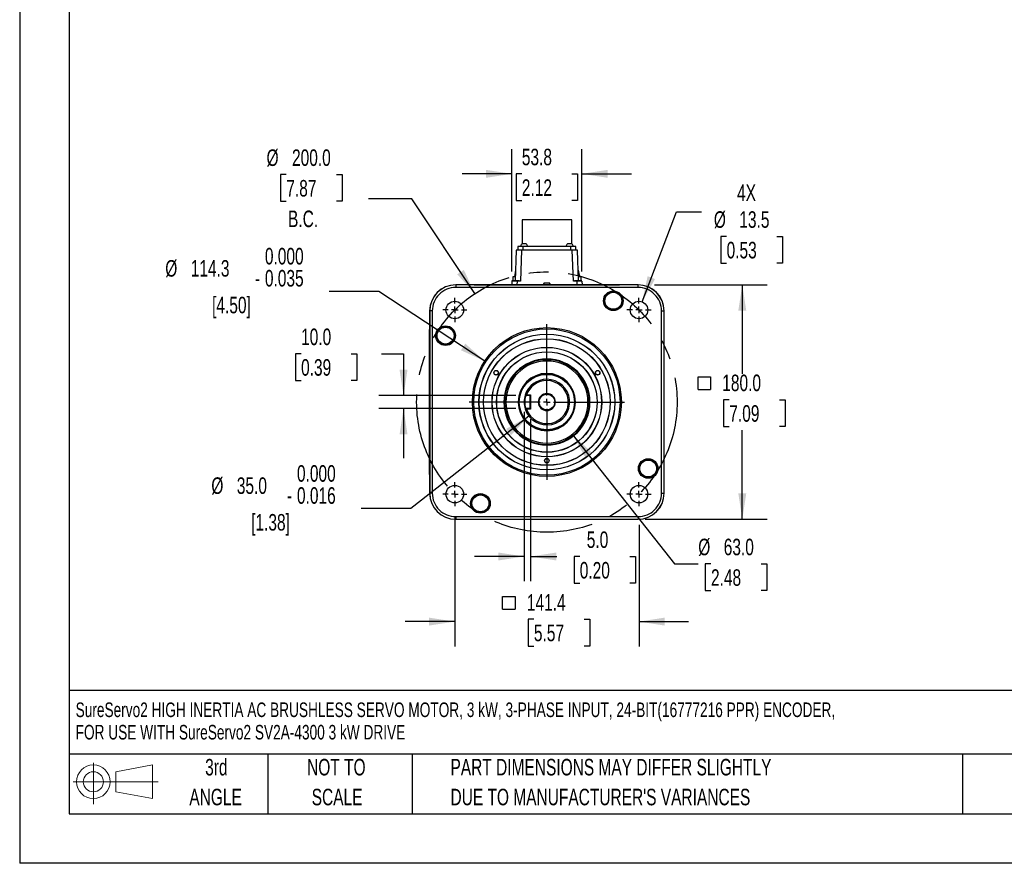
# Model space of a CAD drawing. Header units: millimetres. Extents: x 0 to 1676, y 0 to 1295.
# Tile 1 of 7: x 0 to 756, y 0 to 648. Entities that reach past the tile are written whole.
import ezdxf

# ---------------------------------------------------------------- set-up
doc = ezdxf.new("R2010")
doc.units = ezdxf.units.MM
doc.header["$LTSCALE"] = 6
doc.linetypes.add('CENTERX2', pattern=[20.32, 12.7, -2.54, 2.54, -2.54])
doc.layers.add('CENTER', color=40, linetype='CENTERX2')
doc.layers.add('SLD-DEFPOINTS', color=7, linetype='Continuous')
doc.layers.add('DIMENSIONS', color=140, linetype='Continuous', lineweight=25)
doc.layers.add('TEXT', color=140, linetype='Continuous', lineweight=25)
doc.styles.add('SLDTEXTSTYLE0', font='TXT', dxfattribs={"width": 0.7})
doc.dimstyles.new('SLDDIMSTYLE0', dxfattribs={"dimtxt": 12.948047, "dimasz": 19.812, "dimexe": 0, "dimexo": 0.0625, "dimgap": 3.237012, "dimtad": 0, "dimtih": 1, "dimtoh": 1, "dimrnd": 1e-09, "dimzin": 4, "dimdsep": 46, "dimtxsty": 'SLDTEXTSTYLE0', "dimsah": 1, "dimcen": 0, "dimadec": 0, "dimazin": 1, "dimtfac": 1, "dimtofl": 0, "dimtmove": 0, "dimatfit": 3, "dimfxl": 0, "dimfrac": 2, "dimtolj": 1, "dimtzin": 12, "dimarcsym": 0})
doc.dimstyles.new('SLDDIMSTYLE1', dxfattribs={"dimtxt": 12.948047, "dimasz": 19.812, "dimexe": 0, "dimexo": 0.0625, "dimgap": 3.237012, "dimtad": 0, "dimtih": 1, "dimtoh": 1, "dimrnd": 1e-09, "dimzin": 12, "dimdsep": 46, "dimtxsty": 'SLDTEXTSTYLE0', "dimsah": 1, "dimcen": 0.09, "dimadec": 0, "dimazin": 3, "dimtfac": 1, "dimtmove": 0, "dimatfit": 0, "dimfxl": 0, "dimfrac": 2, "dimtolj": 1, "dimtzin": 12, "dimarcsym": 0})
doc.dimstyles.new('SLDDIMSTYLE2', dxfattribs={"dimtxt": 12.948047, "dimasz": 19.812, "dimexe": 0, "dimexo": 0.0625, "dimgap": 3.237012, "dimtad": 0, "dimtih": 1, "dimtoh": 1, "dimrnd": 1e-09, "dimzin": 12, "dimdsep": 46, "dimtxsty": 'SLDTEXTSTYLE0', "dimsah": 1, "dimcen": 0, "dimadec": 0, "dimazin": 3, "dimtfac": 1, "dimtofl": 0, "dimtmove": 0, "dimatfit": 3, "dimfxl": 0, "dimfrac": 2, "dimtolj": 1, "dimtzin": 12, "dimarcsym": 0})
doc.dimstyles.new('SLDDIMSTYLE3', dxfattribs={"dimtxt": 12.948047, "dimasz": 19.812, "dimexe": 0, "dimexo": 0.0625, "dimgap": 3.237012, "dimtad": 0, "dimtih": 1, "dimtoh": 1, "dimrnd": 1e-09, "dimzin": 4, "dimdsep": 46, "dimtxsty": 'SLDTEXTSTYLE0', "dimsah": 1, "dimcen": 0.09, "dimadec": 0, "dimazin": 1, "dimtfac": 1, "dimtofl": 0, "dimtmove": 0, "dimatfit": 3, "dimfxl": 0, "dimfrac": 2, "dimtolj": 1, "dimtzin": 12, "dimarcsym": 0})
doc.dimstyles.new('SLDDIMSTYLE4', dxfattribs={"dimtxt": 12.948047, "dimasz": 19.812, "dimexe": 0, "dimexo": 0.0625, "dimgap": 3.237012, "dimtad": 0, "dimtih": 1, "dimtoh": 1, "dimrnd": 1e-09, "dimzin": 4, "dimdsep": 46, "dimtxsty": 'SLDTEXTSTYLE0', "dimsah": 1, "dimcen": 0, "dimadec": 0, "dimazin": 1, "dimtfac": 1, "dimtofl": 0, "dimtmove": 0, "dimatfit": 3, "dimfxl": 0, "dimfrac": 2, "dimtolj": 1, "dimtzin": 12, "dimarcsym": 0})
doc.dimstyles.new('SLDDIMSTYLE5', dxfattribs={"dimtxt": 12.948047, "dimasz": 19.812, "dimexe": 0, "dimexo": 0.0625, "dimgap": 3.237012, "dimtad": 0, "dimtih": 1, "dimtoh": 1, "dimrnd": 1e-09, "dimzin": 4, "dimdsep": 46, "dimtxsty": 'SLDTEXTSTYLE0', "dimsah": 1, "dimcen": 0.09, "dimadec": 0, "dimazin": 1, "dimtfac": 1, "dimtmove": 0, "dimatfit": 0, "dimfxl": 0, "dimfrac": 2, "dimtolj": 1, "dimtzin": 12, "dimarcsym": 0})
doc.dimstyles.new('SLDDIMSTYLE6', dxfattribs={"dimtxt": 12.948047, "dimasz": 19.812, "dimexe": 0, "dimexo": 0.0625, "dimgap": 3.237012, "dimtad": 0, "dimtih": 1, "dimtoh": 1, "dimrnd": 1e-09, "dimzin": 4, "dimdsep": 46, "dimtxsty": 'SLDTEXTSTYLE0', "dimsah": 1, "dimcen": 0, "dimadec": 0, "dimazin": 1, "dimtol": 1, "dimtm": 0.016, "dimtfac": 1, "dimtdec": 3, "dimtofl": 0, "dimtmove": 0, "dimatfit": 3, "dimfxl": 0, "dimfrac": 2, "dimtolj": 1, "dimtzin": 0, "dimarcsym": 0})
doc.dimstyles.new('SLDDIMSTYLE7', dxfattribs={"dimtxt": 12.948047, "dimasz": 19.812, "dimexe": 0, "dimexo": 0.0625, "dimgap": 3.237012, "dimtad": 0, "dimtih": 1, "dimtoh": 1, "dimrnd": 1e-09, "dimzin": 12, "dimdsep": 46, "dimtxsty": 'SLDTEXTSTYLE0', "dimsah": 1, "dimcen": 0, "dimadec": 0, "dimazin": 3, "dimtol": 1, "dimtm": 0.035, "dimtfac": 1, "dimtdec": 3, "dimtofl": 0, "dimtmove": 0, "dimatfit": 3, "dimfxl": 0, "dimfrac": 2, "dimtolj": 1, "dimtzin": 0, "dimarcsym": 0})

# ---------------------------------------------------------------- blocks, each defined once
blk = doc.blocks.new('Block11')
at = {"color": 7, "linetype": 'Continuous', "lineweight": 18}
for p, q in [((15.53, 31.86), (15.53, 0)), ((32.88, 25), (61.05, 30.19)), ((32.88, 9.58), (32.88, 25)), ((61.05, 30.19), (61.05, 4.39)), ((0, 17.29), (65.24, 17.29)), ((32.88, 9.58), (61.05, 4.39))]:
    blk.add_line(p, q, dxfattribs=at)
for radius in [12.9, 7.71]:
    blk.add_circle((15.53, 17.29), radius, dxfattribs=at)
blk = doc.blocks.new('Block12')
at = {"layer": 'SLD-DEFPOINTS'}
blk.add_blockref('Block11', (0, 0), dxfattribs=at)
blk = doc.blocks.new('SW_NOTE_0')
at = {"layer": 'TEXT', "color": 0, "linetype": 'CENTERX2', "lineweight": 18, "char_height": 11.2095, "attachment_point": 1, "style": 'SLDTEXTSTYLE0'}
for s, insert in [('SureServo2 HIGH INERTIA AC BRUSHLESS SERVO MOTOR, 3 kW, 3-PHASE INPUT, 24-BIT(16777216 PPR) ENCODER,', (0, 14.45)), ('FOR USE WITH SureServo2 SV2A-4300 3 kW DRIVE', (0, -2.76))]:
    blk.add_mtext(s, dxfattribs=dict(at, insert=insert))
blk = doc.blocks.new('SW_NOTE_0_3')
at = {"layer": 'TEXT', "color": 0, "linetype": 'CENTERX2', "lineweight": 18, "char_height": 12.7, "attachment_point": 1, "style": 'SLDTEXTSTYLE0'}
for s, insert in [('PART DIMENSIONS MAY DIFFER SLIGHTLY', (0, 16.37)), ("DUE TO MANUFACTURER'S VARIANCES", (0, -6.56))]:
    blk.add_mtext(s, dxfattribs=dict(at, insert=insert))
blk = doc.blocks.new('SW_NOTE_0_4')
at = {"layer": 'TEXT', "color": 0, "linetype": 'CENTERX2', "lineweight": 18, "char_height": 12.7, "attachment_point": 2, "style": 'SLDTEXTSTYLE0'}
for s, insert in [('NOT TO', (31.55, 16.37)), ('SCALE', (32.13, -6.56))]:
    blk.add_mtext(s, dxfattribs=dict(at, insert=insert))
blk = doc.blocks.new('SW_NOTE_0_5')
at = {"layer": 'TEXT', "color": 0, "linetype": 'CENTERX2', "lineweight": 18, "char_height": 12.7, "attachment_point": 2, "style": 'SLDTEXTSTYLE0'}
for s, insert in [('3rd', (13.89, 16.37)), ('ANGLE', (13.31, -6.56))]:
    blk.add_mtext(s, dxfattribs=dict(at, insert=insert))
blk = doc.blocks.new('_D')
at = {"layer": 'DIMENSIONS'}
for p, q in [((204.67, 528.86), (200.32, 528.86)), ((200.32, 528.86), (200.32, 508.28)), ((243.15, 528.86), (247.49, 528.86)), ((247.49, 528.86), (247.49, 508.28)), ((200.32, 508.28), (204.67, 508.28)), ((247.49, 508.28), (243.15, 508.28)), ((301.17, 510.05), (267.83, 510.05)), ((349.4, 437.43), (301.17, 510.05))]:
    blk.add_line(p, q, dxfattribs=at)
blk.add_solid([(349.4, 437.43), (340.98, 455.62), (335.9, 452.25)], dxfattribs=at)
at = {"layer": 'DIMENSIONS', "char_height": 12.7, "attachment_point": 1, "style": 'SLDTEXTSTYLE0'}
for s, insert in [('%%c', (189.51, 548.13)), ('200.0', (209.06, 548.13)), ('7.87', (204.67, 524.65)), ('B.C.', (206.02, 501.17))]:
    blk.add_mtext(s, dxfattribs=dict(at, insert=insert))
blk = doc.blocks.new('_D_1')
at = {"layer": 'DIMENSIONS'}
for p, q in [((377.82, 454.48), (377.82, 548.42)), ((431.61, 454.48), (431.61, 548.42)), ((377.82, 529.37), (339.72, 529.37)), ((385.48, 529.37), (381.13, 529.37)), ((381.13, 529.37), (381.13, 508.79)), ((423.95, 529.37), (428.3, 529.37)), ((428.3, 529.37), (428.3, 508.79)), ((431.61, 529.37), (469.71, 529.37)), ((381.13, 508.79), (385.48, 508.79)), ((428.3, 508.79), (423.95, 508.79))]:
    blk.add_line(p, q, dxfattribs=at)
for points in [[(377.82, 529.37), (358.01, 532.41), (358.01, 526.32)], [(431.61, 529.37), (451.42, 526.32), (451.42, 532.41)]]:
    blk.add_solid(points, dxfattribs=at)
at = {"layer": 'DIMENSIONS', "char_height": 12.7, "attachment_point": 1, "style": 'SLDTEXTSTYLE0'}
for s, insert in [('53.8', (385.48, 548.64)), ('2.12', (385.48, 525.16))]:
    blk.add_mtext(s, dxfattribs=dict(at, insert=insert))
blk = doc.blocks.new('_D_2')
at = {"layer": 'DIMENSIONS'}
for p, q in [((477.83, 431.16), (504.14, 500.16)), ((504.14, 500.16), (523.36, 500.16)), ((542.66, 481.36), (538.31, 481.36)), ((538.31, 481.36), (538.31, 460.78)), ((581.14, 481.36), (585.48, 481.36)), ((585.48, 481.36), (585.48, 460.78)), ((538.31, 460.78), (542.66, 460.78)), ((585.48, 460.78), (581.14, 460.78))]:
    blk.add_line(p, q, dxfattribs=at)
blk.add_solid([(477.83, 431.16), (487.74, 448.58), (482.04, 450.75)], dxfattribs=at)
at = {"layer": 'DIMENSIONS', "char_height": 12.7, "attachment_point": 1, "style": 'SLDTEXTSTYLE0'}
for s, insert in [('4X', (550.71, 521.2)), ('%%c', (532.88, 500.63)), ('13.5', (552.43, 500.63)), ('0.53', (542.66, 477.15))]:
    blk.add_mtext(s, dxfattribs=dict(at, insert=insert))
blk = doc.blocks.new('SW_SYMBOL_MOD_BOX')
at = {"layer": 'DIMENSIONS', "color": 0}
for p, q in [((1200, 1200), (1200, 4800)), ((1200, 4800), (4800, 4800)), ((4800, 4800), (4800, 1200)), ((1200, 1200), (4800, 1200))]:
    blk.add_line(p, q, dxfattribs=at)
blk = doc.blocks.new('_D_3')
at = {"layer": 'DIMENSIONS'}
for p, q in [((487.35, 444.14), (573.77, 444.14)), ((554.72, 444.14), (554.72, 375.79)), ((544.74, 355.96), (540.39, 355.96)), ((540.39, 355.96), (540.39, 335.38)), ((583.22, 355.96), (587.56, 355.96)), ((587.56, 355.96), (587.56, 335.38)), ((540.39, 335.38), (544.74, 335.38)), ((587.56, 335.38), (583.22, 335.38)), ((554.72, 264.14), (554.72, 332.48)), ((468.04, 264.14), (471.09, 264.14)), ((480.23, 264.14), (573.77, 264.14))]:
    blk.add_line(p, q, dxfattribs=at)
for points in [[(554.72, 444.14), (551.67, 424.33), (557.77, 424.33)], [(554.72, 264.14), (557.77, 283.95), (551.67, 283.95)]]:
    blk.add_solid(points, dxfattribs=at)
at = {"layer": 'DIMENSIONS', "xscale": 0.002688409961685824, "yscale": 0.002688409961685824, "zscale": 0.002688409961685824}
blk.add_blockref('SW_SYMBOL_MOD_BOX', (517.52, 360.57), dxfattribs=at)
at = {"layer": 'DIMENSIONS', "char_height": 12.7, "attachment_point": 1, "style": 'SLDTEXTSTYLE0'}
for s, insert in [('180.0', (539.35, 375.23)), ('7.09', (544.74, 351.75))]:
    blk.add_mtext(s, dxfattribs=dict(at, insert=insert))
blk = doc.blocks.new('_D_4')
at = {"layer": 'DIMENSIONS'}
for p, q in [((424.22, 329.4), (502.59, 229.97)), ((502.59, 229.97), (520.91, 229.97)), ((530.68, 229.97), (526.34, 229.97)), ((526.34, 229.97), (526.34, 209.4)), ((569.16, 229.97), (573.51, 229.97)), ((573.51, 229.97), (573.51, 209.4)), ((526.34, 209.4), (530.68, 209.4)), ((573.51, 209.4), (569.16, 209.4))]:
    blk.add_line(p, q, dxfattribs=at)
blk.add_solid([(424.22, 329.4), (434.09, 311.95), (438.87, 315.73)], dxfattribs=at)
at = {"layer": 'DIMENSIONS', "char_height": 12.7, "attachment_point": 1, "style": 'SLDTEXTSTYLE0'}
for s, insert in [('%%c', (520.91, 249.24)), ('63.0', (540.46, 249.24)), ('2.48', (530.68, 225.77))]:
    blk.add_mtext(s, dxfattribs=dict(at, insert=insert))
blk = doc.blocks.new('_D_5')
at = {"layer": 'DIMENSIONS'}
for p, q in [((334.01, 266.52), (334.01, 166.54)), ((475.43, 259.86), (475.43, 166.54)), ((334.01, 185.59), (295.91, 185.59)), ((394.74, 187.41), (390.39, 187.41)), ((390.39, 187.41), (390.39, 166.84)), ((433.21, 187.41), (437.56, 187.41)), ((437.56, 187.41), (437.56, 166.84)), ((475.43, 185.59), (513.53, 185.59)), ((390.39, 166.84), (394.74, 166.84)), ((437.56, 166.84), (433.21, 166.84))]:
    blk.add_line(p, q, dxfattribs=at)
for points in [[(334.01, 185.59), (314.19, 188.64), (314.19, 182.54)], [(475.43, 185.59), (495.24, 182.54), (495.24, 188.64)]]:
    blk.add_solid(points, dxfattribs=at)
at = {"layer": 'DIMENSIONS', "xscale": 0.002688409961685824, "yscale": 0.002688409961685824, "zscale": 0.002688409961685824}
blk.add_blockref('SW_SYMBOL_MOD_BOX', (367.52, 192.03), dxfattribs=at)
at = {"layer": 'DIMENSIONS', "char_height": 12.7, "attachment_point": 1, "style": 'SLDTEXTSTYLE0'}
for s, insert in [('141.4', (389.35, 206.68)), ('5.57', (394.74, 183.21))]:
    blk.add_mtext(s, dxfattribs=dict(at, insert=insert))
blk = doc.blocks.new('_D_6')
at = {"layer": 'DIMENSIONS'}
for p, q in [((387.22, 346.52), (387.22, 216.53)), ((392.22, 341.02), (392.22, 216.53)), ((387.22, 235.58), (349.12, 235.58)), ((392.22, 235.58), (412.4, 235.58)), ((429.94, 235.58), (425.59, 235.58)), ((425.59, 235.58), (425.59, 215)), ((468.42, 235.58), (472.77, 235.58)), ((472.77, 235.58), (472.77, 215)), ((425.59, 215), (429.94, 215)), ((472.77, 215), (468.42, 215))]:
    blk.add_line(p, q, dxfattribs=at)
for points in [[(387.22, 235.58), (367.4, 238.63), (367.4, 232.53)], [(392.22, 235.58), (412.03, 232.53), (412.03, 238.63)]]:
    blk.add_solid(points, dxfattribs=at)
at = {"layer": 'DIMENSIONS', "char_height": 12.7, "attachment_point": 1, "style": 'SLDTEXTSTYLE0'}
for s, insert in [('5.0', (435.33, 254.85)), ('0.20', (429.94, 231.37))]:
    blk.add_mtext(s, dxfattribs=dict(at, insert=insert))
blk = doc.blocks.new('_D_7')
at = {"layer": 'DIMENSIONS'}
for p, q in [((216.01, 391.3), (211.66, 391.3)), ((211.66, 391.3), (211.66, 370.72)), ((254.49, 391.3), (258.84, 391.3)), ((258.84, 391.3), (258.84, 370.72)), ((277.82, 391.3), (294.66, 391.3)), ((294.66, 391.3), (294.66, 359.14)), ((211.66, 370.72), (216.01, 370.72)), ((258.84, 370.72), (254.49, 370.72)), ((380.82, 359.14), (275.61, 359.14)), ((380.82, 349.14), (275.61, 349.14)), ((294.66, 349.14), (294.66, 311.04))]:
    blk.add_line(p, q, dxfattribs=at)
for points in [[(294.66, 359.14), (297.71, 378.95), (291.61, 378.95)], [(294.66, 349.14), (291.61, 329.33), (297.71, 329.33)]]:
    blk.add_solid(points, dxfattribs=at)
at = {"layer": 'DIMENSIONS', "char_height": 12.7, "attachment_point": 1, "style": 'SLDTEXTSTYLE0'}
for s, insert in [('10.0', (216.01, 410.57)), ('0.39', (216.01, 387.09))]:
    blk.add_mtext(s, dxfattribs=dict(at, insert=insert))
blk = doc.blocks.new('_D_8')
at = {"layer": 'DIMENSIONS'}
for p, q in [((390.94, 343.35), (300.2, 272.34)), ((300.2, 272.34), (262.1, 272.34))]:
    blk.add_line(p, q, dxfattribs=at)
blk.add_solid([(390.94, 343.35), (373.46, 333.54), (377.21, 328.74)], dxfattribs=at)
at = {"layer": 'DIMENSIONS', "char_height": 12.7, "attachment_point": 1, "style": 'SLDTEXTSTYLE0'}
for s, insert in [('0.000', (212.86, 305.69)), ('%%c', (147.14, 296.34)), ('35.0', (166.69, 296.34)), ('0.016', (212.86, 288.76)), ('-', (205.17, 288.76)), ('[1.38]', (177.69, 268.18))]:
    blk.add_mtext(s, dxfattribs=dict(at, insert=insert))
blk = doc.blocks.new('_D_9')
at = {"layer": 'DIMENSIONS'}
for p, q in [((275.59, 439.15), (237.49, 439.15)), ((356.98, 385.56), (275.59, 439.15))]:
    blk.add_line(p, q, dxfattribs=at)
blk.add_solid([(356.98, 385.56), (342.11, 399), (338.76, 393.91)], dxfattribs=at)
at = {"layer": 'DIMENSIONS', "char_height": 12.7, "attachment_point": 1, "style": 'SLDTEXTSTYLE0'}
for s, insert in [('0.000', (188.24, 472.5)), ('%%c', (111.76, 463.15)), ('114.3', (131.31, 463.15)), ('0.035', (188.24, 455.57)), ('-', (180.55, 455.57)), ('[4.50]', (147.7, 434.99))]:
    blk.add_mtext(s, dxfattribs=dict(at, insert=insert))
blk = doc.blocks.new('SW_CENTERMARKSYMBOL_0')
at = {"layer": 'CENTER', "color": 0}
for p, q in [((0, 5.08), (0, 59.69)), ((-5.08, 0), (-59.69, 0)), ((0, 0), (-2.54, 0)), ((0, 0), (0, 2.54)), ((0, 0), (0, -2.54)), ((0, 0), (2.54, 0)), ((5.08, 0), (59.69, 0)), ((0, -5.08), (0, -59.69))]:
    blk.add_line(p, q, dxfattribs=at)
blk = doc.blocks.new('SW_CENTERMARKSYMBOL_1')
at = {"layer": 'CENTER', "color": 0}
for p, q in [((0, 5.08), (0, 9.29)), ((-5.08, 0), (-9.29, 0)), ((0, 0), (-2.54, 0)), ((0, 0), (0, 2.54)), ((0, 0), (0, -2.54)), ((0, 0), (2.54, 0)), ((5.08, 0), (9.29, 0)), ((0, -5.08), (0, -9.29))]:
    blk.add_line(p, q, dxfattribs=at)
blk = doc.blocks.new('SW_CENTERMARKSYMBOL_2')
at = {"layer": 'CENTER', "color": 0}
for p, q in [((0, 5.08), (0, 9.29)), ((-5.08, 0), (-9.29, 0)), ((0, 0), (-2.54, 0)), ((0, 0), (0, 2.54)), ((0, 0), (0, -2.54)), ((0, 0), (2.54, 0)), ((5.08, 0), (9.29, 0)), ((0, -5.08), (0, -9.29))]:
    blk.add_line(p, q, dxfattribs=at)
blk = doc.blocks.new('SW_CENTERMARKSYMBOL_3')
at = {"layer": 'CENTER', "color": 0}
for p, q in [((0, 5.08), (0, 9.29)), ((-5.08, 0), (-9.29, 0)), ((0, 0), (-2.54, 0)), ((0, 0), (0, 2.54)), ((0, 0), (0, -2.54)), ((0, 0), (2.54, 0)), ((5.08, 0), (9.29, 0)), ((0, -5.08), (0, -9.29))]:
    blk.add_line(p, q, dxfattribs=at)
blk = doc.blocks.new('SW_CENTERMARKSYMBOL_4')
at = {"layer": 'CENTER', "color": 0}
for p, q in [((0, 5.08), (0, 9.29)), ((-5.08, 0), (-9.29, 0)), ((0, 0), (-2.54, 0)), ((0, 0), (0, 2.54)), ((0, 0), (0, -2.54)), ((0, 0), (2.54, 0)), ((5.08, 0), (9.29, 0)), ((0, -5.08), (0, -9.29))]:
    blk.add_line(p, q, dxfattribs=at)

msp = doc.modelspace()

# ---------------------------------------------------------------- linework, layer by layer
at = {"color": 7, "linetype": 'Continuous'}
for p in [(0.015, 1295.416), (1676.415, 0.016)]:
    msp.add_line(p, (0.015, 0.016), dxfattribs=at)
for p, q in [((385.676, 494.158), (385.676, 475.538)), ((404.716, 494.158), (385.676, 494.158)), ((423.756, 494.158), (404.716, 494.158)), ((423.756, 475.538), (423.756, 494.158)), ((381.216, 470.838), (380.395, 447.338)), ((385.214, 470.838), (381.216, 470.838)), ((382.491, 473.538), (382.491, 470.838)), ((386.491, 473.538), (382.491, 473.538)), ((385.214, 470.838), (384.376, 446.855)), ((424.218, 470.838), (385.214, 470.838)), ((388.906, 475.538), (385.606, 475.538)), ((386.491, 470.838), (386.491, 473.538)), ((422.941, 473.538), (386.491, 473.538)), ((423.826, 475.538), (420.526, 475.538)), ((422.941, 473.538), (422.941, 470.838)), ((426.941, 473.538), (422.941, 473.538)), ((425.056, 446.855), (424.218, 470.838)), ((428.216, 470.838), (424.218, 470.838)), ((426.941, 470.838), (426.941, 473.538)), ((429.037, 447.338), (428.216, 470.838)), ((380.675, 455.338), (379.763, 450.338)), ((428.757, 455.338), (429.669, 450.338)), ((377.821, 446.855), (377.726, 444.138)), ((381.819, 447.338), (378.321, 447.338)), ((378.466, 450.338), (378.466, 447.338)), ((380.5, 450.338), (378.466, 450.338)), ((381.819, 446.855), (381.724, 444.138)), ((382.488, 447.338), (381.819, 447.338)), ((381.819, 447.338), (381.819, 446.855)), ((384.376, 446.855), (381.819, 446.855)), ((427.613, 446.855), (425.056, 446.855)), ((427.613, 447.338), (426.944, 447.338)), ((427.613, 447.338), (427.613, 446.855)), ((431.111, 447.338), (427.613, 447.338)), ((427.613, 446.855), (427.708, 444.138)), ((430.966, 450.338), (428.932, 450.338)), ((430.966, 447.338), (430.966, 450.338)), ((431.611, 446.855), (431.706, 444.138)), ((334.747, 444.107), (334.716, 444.138)), ((349.016, 444.138), (334.716, 444.138)), ((474.685, 444.107), (334.747, 444.107)), ((334.747, 444.107), (334.747, 442.106)), ((474.685, 442.106), (334.747, 442.106)), ((349.016, 444.138), (460.416, 444.138)), ((402.916, 444.138), (402.395, 445.358)), ((407.037, 445.358), (402.395, 445.358)), ((407.037, 445.358), (406.516, 444.138)), ((474.716, 444.138), (460.416, 444.138)), ((474.716, 444.138), (474.685, 444.107)), ((474.685, 442.106), (474.685, 444.107)), ((314.716, 424.138), (314.747, 424.107)), ((314.716, 424.138), (314.716, 409.838)), ((314.747, 424.107), (314.747, 284.169)), ((316.747, 424.107), (314.747, 424.107)), ((316.747, 424.107), (316.747, 284.169)), ((492.685, 284.169), (492.685, 424.107)), ((492.685, 424.107), (494.685, 424.107)), ((494.685, 424.107), (494.716, 424.138)), ((494.685, 284.169), (494.685, 424.107)), ((494.716, 409.838), (494.716, 424.138)), ((314.716, 395.138), (314.716, 409.838)), ((494.716, 405.138), (494.716, 409.838)), ((494.716, 400.138), (494.716, 405.138)), ((314.716, 390.138), (314.716, 395.138)), ((494.716, 395.138), (494.716, 400.138)), ((494.716, 390.138), (494.716, 395.138)), ((314.716, 385.138), (314.716, 390.138)), ((494.716, 385.138), (494.716, 390.138)), ((314.716, 380.138), (314.716, 385.138)), ((314.716, 375.138), (314.716, 380.138)), ((494.716, 380.138), (494.716, 385.138)), ((494.716, 375.138), (494.716, 380.138)), ((314.716, 370.138), (314.716, 375.138)), ((494.716, 370.138), (494.716, 375.138)), ((314.716, 338.138), (314.716, 370.138)), ((494.716, 338.138), (494.716, 370.138)), ((388.093, 359.615), (388.438, 359.138)), ((388.095, 359.617), (389.157, 359.632)), ((388.438, 359.138), (389.185, 359.138)), ((389.156, 359.633), (392.216, 359.638)), ((389.185, 359.138), (389.156, 359.635)), ((391.716, 359.138), (389.185, 359.138)), ((391.716, 359.138), (391.716, 349.138)), ((392.216, 359.638), (392.216, 348.638)), ((388.438, 349.138), (388.094, 348.662)), ((389.158, 348.642), (388.095, 348.661)), ((389.185, 349.138), (388.438, 349.138)), ((389.157, 348.64), (389.185, 349.138)), ((392.216, 348.638), (389.157, 348.642)), ((391.716, 349.138), (389.185, 349.138)), ((314.716, 333.138), (314.716, 338.138)), ((314.716, 328.138), (314.716, 333.138)), ((494.716, 333.138), (494.716, 338.138)), ((494.716, 328.138), (494.716, 333.138)), ((314.716, 323.138), (314.716, 328.138)), ((494.716, 323.138), (494.716, 328.138)), ((314.716, 318.138), (314.716, 323.138)), ((314.716, 313.138), (314.716, 318.138)), ((494.716, 318.138), (494.716, 323.138)), ((494.716, 313.138), (494.716, 318.138)), ((314.716, 308.138), (314.716, 313.138)), ((494.716, 298.438), (494.716, 313.138)), ((314.716, 303.138), (314.716, 308.138)), ((314.716, 298.438), (314.716, 303.138)), ((314.716, 298.438), (314.716, 284.138)), ((494.716, 284.138), (494.716, 298.438)), ((314.747, 284.169), (314.716, 284.138)), ((316.747, 284.169), (314.747, 284.169)), ((492.685, 284.169), (494.685, 284.169)), ((494.685, 284.169), (494.716, 284.138)), ((334.747, 266.169), (474.685, 266.169)), ((334.747, 266.169), (334.747, 264.169)), ((474.685, 266.169), (474.685, 264.169)), ((334.747, 264.169), (334.716, 264.138)), ((334.716, 264.138), (349.016, 264.138)), ((334.747, 264.169), (474.685, 264.169)), ((349.016, 264.138), (363.716, 264.138)), ((363.716, 264.138), (368.716, 264.138)), ((368.716, 264.138), (373.716, 264.138)), ((373.716, 264.138), (378.716, 264.138)), ((378.716, 264.138), (383.716, 264.138)), ((383.716, 264.138), (388.716, 264.138)), ((388.716, 264.138), (420.716, 264.138)), ((420.716, 264.138), (425.716, 264.138)), ((425.716, 264.138), (430.716, 264.138)), ((430.716, 264.138), (435.716, 264.138)), ((435.716, 264.138), (440.716, 264.138)), ((440.716, 264.138), (445.716, 264.138)), ((445.716, 264.138), (450.716, 264.138)), ((450.716, 264.138), (455.716, 264.138)), ((455.716, 264.138), (460.416, 264.138)), ((460.416, 264.138), (474.716, 264.138)), ((474.685, 264.169), (474.716, 264.138))]:
    msp.add_line(p, q)
for centre, radius in [((455.716, 431.907), 7.524), ((455.716, 431.907), 7), ((455.716, 431.907), 6.5), ((334.005, 424.849), 6.75), ((475.427, 424.849), 6.75), ((326.947, 405.138), 7.524), ((326.947, 405.138), 7), ((326.947, 405.138), 6.7), ((326.947, 405.138), 6.5), ((404.716, 354.138), 57.15), ((404.716, 354.138), 56.15), ((404.716, 354.138), 52.15), ((404.716, 354.138), 52.045), ((404.716, 354.138), 48.65), ((404.716, 354.138), 48.545), ((404.716, 354.138), 42.105), ((404.716, 354.138), 42), ((404.716, 354.138), 38.605), ((404.716, 354.138), 38.5), ((365.745, 376.638), 1.75), ((365.745, 376.638), 1.619), ((443.687, 376.638), 1.75), ((443.687, 376.638), 1.619), ((404.716, 354.138), 21.25), ((404.716, 354.138), 6), ((404.716, 309.138), 1.75), ((404.716, 309.138), 1.619), ((482.485, 303.138), 7.524), ((482.485, 303.138), 7), ((482.485, 303.138), 6.5), ((334.005, 283.427), 6.75), ((475.427, 283.427), 6.75), ((353.716, 276.369), 7.524), ((353.716, 276.369), 7), ((353.716, 276.369), 6.5)]:
    msp.add_circle(centre, radius)
for centre, radius, start, end in [((387.005, 473.466), 2.5, 124.027171, 178.351241), ((387.507, 473.466), 2.5, 1.648759, 55.972829), ((421.925, 473.466), 2.5, 124.027171, 178.351241), ((422.427, 473.466), 2.5, 1.648759, 55.972829), ((378.321, 446.838), 0.5, 144.011005, 178.020195), ((379.82, 213.612), 233.252, 89.509014, 90.490987), ((378.3, 446.899), 0.439, 87.23304, 148.803431), ((381.417, 439.212), 8.196, 68.836824, 82.493702), ((428.015, 439.212), 8.196, 97.50646, 111.163036), ((429.612, 213.606), 233.258, 89.509031, 90.490975), ((431.125, 446.878), 0.46, 28.029802, 91.690316), ((334.747, 424.107), 20, 90.000009, 180), ((334.747, 424.107), 18, 89.999976, 180.000024), ((474.685, 424.107), 20, 0, 90), ((474.685, 424.107), 18, 359.999976, 90.000024), ((404.716, 354.138), 33.077, 90, 270), ((404.716, 354.138), 32.5, 90, 270), ((404.716, 354.138), 31.5, 90, 270), ((404.716, 354.138), 33.077, 270, 90), ((404.716, 354.138), 32.5, 270, 90), ((404.716, 354.138), 31.5, 270, 90), ((404.716, 354.138), 22, 90, 270), ((404.716, 354.138), 21.491, 0, 180), ((404.716, 354.138), 17.5, 198.238388, 90), ((404.716, 354.138), 17.5, 90, 161.756649), ((404.716, 354.138), 16.5, 89.998814, 160.549049), ((404.716, 354.138), 16.5, 199.454408, 89.999624), ((404.716, 354.138), 22, 270, 90), ((404.698, 354.14), 17.482, 162.143383, 197.59013), ((405.536, 354.138), 17.815, 164.877533, 195.081413), ((391.726, 358.648), 0.49, 358.834533, 91.165673), ((404.716, 354.138), 6.577, 90, 270), ((404.716, 354.138), 6.577, 270, 90), ((404.716, 354.138), 21.491, 180, 0), ((391.716, 349.638), 0.5, 270, 0), ((334.747, 284.169), 20, 180, 270), ((334.747, 284.169), 18, 179.999976, 270.000024), ((474.685, 284.169), 18, 269.999976, 0.000024), ((474.685, 284.169), 20, 270, 360)]:
    msp.add_arc(centre, radius, start, end)
for centre, major_axis in [((334.716, 424.138), (14.142, -14.142)), ((474.716, 424.138), (-14.142, -14.142)), ((334.716, 284.138), (14.142, 14.142)), ((474.716, 284.138), (-14.142, 14.142))]:
    msp.add_ellipse(centre, major_axis=major_axis, ratio=0.999997, start_param=2.356196, end_param=3.9269893)
at = {"layer": 'CENTER'}
msp.add_circle((404.716, 354.138), 99.985, dxfattribs=at)
at = {"layer": 'TEXT'}
for p, q in [((38.1, 1257.3), (38.1, 38.1)), ((1638.3, 132.757), (38.1, 132.757)), ((1638.3, 83.82), (38.1, 83.82)), ((190.5, 83.82), (190.5, 38.1)), ((301.27, 83.82), (301.27, 38.1)), ((723.879, 83.82), (723.879, 38.1)), ((38.1, 38.1), (1638.3, 38.1))]:
    msp.add_line(p, q, dxfattribs=at)

# ---------------------------------------------------------------- block references
at = {"layer": 'CENTER'}
for name, p in [('SW_CENTERMARKSYMBOL_2', (334.005, 424.849)), ('SW_CENTERMARKSYMBOL_1', (475.427, 424.849)), ('SW_CENTERMARKSYMBOL_0', (404.716, 354.138)), ('SW_CENTERMARKSYMBOL_4', (334.005, 283.427)), ('SW_CENTERMARKSYMBOL_3', (475.427, 283.427))]:
    msp.add_blockref(name, p, dxfattribs=at)
at = {"layer": 'SLD-DEFPOINTS'}
msp.add_blockref('Block12', (41.028, 45.323), dxfattribs=at)
at = {"layer": 'TEXT', "linetype": 'CENTERX2', "lineweight": 18}
for name, p in [('SW_NOTE_0', (42.952, 109.051)), ('SW_NOTE_0_5', (137.084, 63.813)), ('SW_NOTE_0_4', (211.543, 63.813)), ('SW_NOTE_0_3', (330.716, 63.813))]:
    msp.add_blockref(name, p, dxfattribs=at)

# ---------------------------------------------------------------- dimensions: what is measured, and where the dimension line sits
at = {"layer": 'DIMENSIONS'}
for p1, p2, text, dimstyle, picture, middle in [((460.031, 270.848), (349.402, 437.428), '<>\\PB.C.', 'SLDDIMSTYLE0', '_D', (223.909, 518.567)), ((473.022, 418.541), (477.831, 431.156), '4X\\P<>', 'SLDDIMSTYLE2', '_D_2', (561.897, 491.646)), ((452.45, 322.712), (356.982, 385.564), '<>\\P[4.50]', 'SLDDIMSTYLE7', '_D_9', (174.624, 445.84)), ((418.497, 364.924), (390.935, 343.352), '<>\\P[1.38]', 'SLDDIMSTYLE6', '_D_8', (204.621, 279.029))]:
    dim = msp.add_diameter_dim_2p(p1=p1, p2=p2, text=text, dimstyle=dimstyle, dxfattribs=at)
    dim.commit()
    dim.dimension.update_dxf_attribs({"geometry": picture, "text_midpoint": middle, "dimtype": 163})
for base, p1, p2, angle, dimstyle, picture, middle in [((431.611, 529.367), (377.821, 446.855), (431.611, 446.855), 0, 'SLDDIMSTYLE1', '_D_1', (404.716, 529.367)), ((294.662, 349.138), (388.438, 359.138), (388.438, 349.138), 270.000037, 'SLDDIMSTYLE5', '_D_7', (294.662, 391.3))]:
    dim = msp.add_linear_dim(base=base, p1=p1, p2=p2, angle=angle, dimstyle=dimstyle, dxfattribs=at)
    dim.commit()
    dim.dimension.update_dxf_attribs({"geometry": picture, "text_midpoint": middle, "dimtype": 160})
dim = msp.add_linear_dim(base=(554.718, 264.138), p1=(474.716, 444.138), p2=(460.416, 264.138), angle=90, text='{\\fGDT;o}<>', dimstyle='SLDDIMSTYLE3', dxfattribs=at)
dim.commit()
dim.dimension.update_dxf_attribs({"geometry": '_D_3', "text_midpoint": (554.718, 354.138), "dimtype": 160})
dim = msp.add_diameter_dim_2p(p1=(385.216, 378.876), p2=(424.216, 329.4), dimstyle='SLDDIMSTYLE4', dxfattribs=at)
dim.commit()
dim.dimension.update_dxf_attribs({"geometry": '_D_4', "text_midpoint": (549.922, 229.974), "dimtype": 163})
dim = msp.add_linear_dim(base=(387.216, 235.583), p1=(392.216, 348.638), p2=(387.216, 354.138), dimstyle='SLDDIMSTYLE5', dxfattribs=at)
dim.commit()
dim.dimension.update_dxf_attribs({"geometry": '_D_6', "text_midpoint": (449.179, 235.583), "dimtype": 160})
dim = msp.add_linear_dim(base=(475.427, 185.592), p1=(334.005, 274.137), p2=(475.427, 274.137), text='{\\fGDT;o}<>', dimstyle='SLDDIMSTYLE1', dxfattribs=at)
dim.commit()
dim.dimension.update_dxf_attribs({"geometry": '_D_5', "text_midpoint": (404.716, 185.592), "dimtype": 160})

doc.saveas('drawing.dxf')
